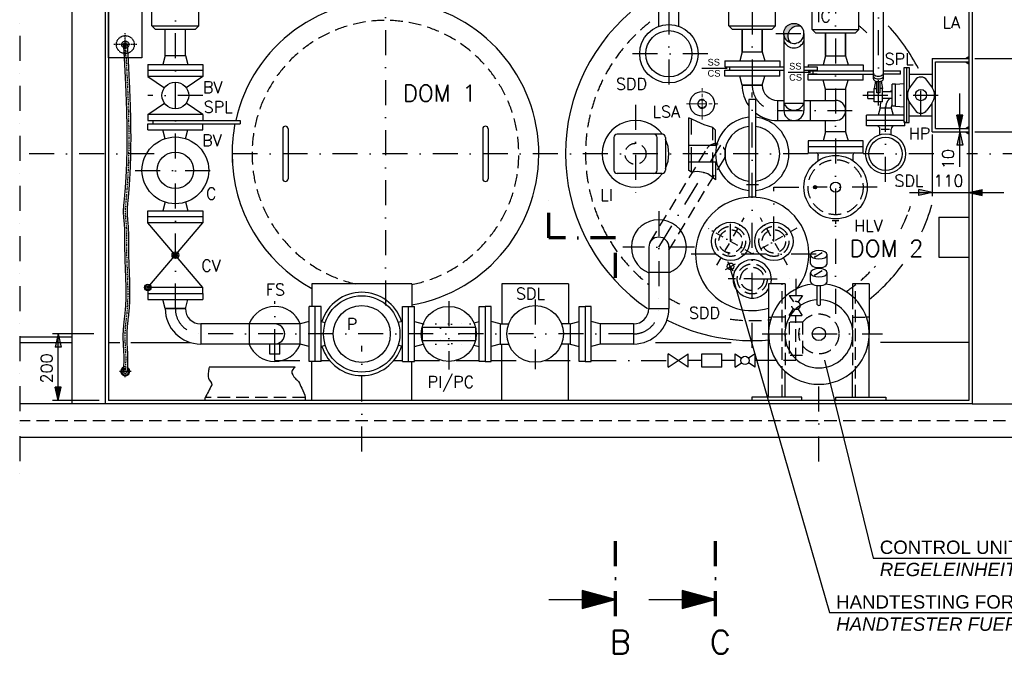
# Model space of a CAD drawing. Header units: inches. Extents: x -1548 to 30345, y -12744 to 2311.
# Tile 2 of 33: x 1103 to 4056, y -10451 to -8548. Entities that reach past the tile are written whole.
import ezdxf
from ezdxf.enums import TextEntityAlignment as Align

# ---------------------------------------------------------------- set-up
doc = ezdxf.new("R2010")
doc.units = ezdxf.units.IN
doc.header["$MEASUREMENT"] = 0
for name, pattern in [('DASHDOT', [1, 0.5, -0.25, 0, -0.25]), ('DASHED', [0.75, 0.5, -0.25]), ('DOT', [0.25, 0, -0.25]), ('HIDDEN', [0.375, 0.25, -0.125]), ('MITTE2', [28.575, 19.05, -3.175, 3.175, -3.175])]:
    doc.linetypes.add(name, pattern=pattern)
doc.layers.get('0').update_dxf_attribs({"linetype": 'CONTINUOUS'})
for name, color, linetype in [('1', 7, 'CONTINUOUS'), ('15', 7, 'CONTINUOUS'), ('17', 7, 'CONTINUOUS'), ('2', 7, 'CONTINUOUS'), ('41', 7, 'CONTINUOUS'), ('42', 7, 'CONTINUOUS'), ('6', 7, 'CONTINUOUS')]:
    doc.layers.add(name, color=color, linetype=linetype)
doc.styles.add('ROMANS', font='ROMANS', dxfattribs={"height": 0.2})

# ---------------------------------------------------------------- blocks, each defined once
blk = doc.blocks.new('PFEIL')
at = {"layer": '17', "color": 7, "linetype": 'Continuous'}
for p, q in [((-40, 0), (-20, 0)), ((-20, 5.359), (-20, -5.359)), ((0, 0), (-20, 5.359)), ((-20, 5.0491), (-18.8434, 5.0491)), ((-20, 4.5991), (-17.164, 4.5991)), ((-20, 4.1491), (-15.4846, 4.1491)), ((-20, 3.6991), (-13.8052, 3.6991)), ((-20, 3.2491), (-12.1258, 3.2491)), ((-20, 2.7991), (-10.4464, 2.7991)), ((-20, 2.3491), (-8.7669, 2.3491)), ((-20, 1.8991), (-7.0875, 1.8991)), ((-20, 1.4491), (-5.4081, 1.4491)), ((-20, 0.9991), (-3.7287, 0.9991)), ((-20, 0.5491), (-2.0493, 0.5491)), ((-20, 0.0991), (-0.3698, 0.0991)), ((-20, -5.359), (0, 0)), ((-20, -0.3509), (-1.3096, -0.3509)), ((-20, -0.8009), (-2.989, -0.8009)), ((-20, -1.2509), (-4.6684, -1.2509)), ((-20, -1.7009), (-6.3478, -1.7009)), ((-20, -2.1509), (-8.0272, -2.1509)), ((-20, -2.6009), (-9.7067, -2.6009)), ((-20, -3.0509), (-11.3861, -3.0509)), ((-20, -3.5009), (-13.0655, -3.5009)), ((-20, -3.9509), (-14.7449, -3.9509)), ((-20, -4.4009), (-16.4243, -4.4009)), ((-20, -4.8509), (-18.1038, -4.8509)), ((-20, -5.3009), (-19.7832, -5.3009))]:
    blk.add_line(p, q, dxfattribs=at)
blk = doc.blocks.new('FPFEIL')
at = {"layer": '41', "color": 7, "linetype": 'Continuous'}
for p, q in [((-20, 5.3592), (-20, -5.3592)), ((0, 0), (-20, 5.3592)), ((-20, 5.0492), (-18.8436, 5.0492)), ((-20, 4.5992), (-17.164, 4.5992)), ((-20, 4.1492), (-15.4848, 4.1492)), ((-20, 3.6992), (-13.8052, 3.6992)), ((-20, 3.2492), (-12.126, 3.2492)), ((-20, 2.7992), (-10.4464, 2.7992)), ((-20, 2.3492), (-8.7668, 2.3492)), ((-20, 1.8992), (-7.0876, 1.8992)), ((-20, 1.4492), (-5.408, 1.4492)), ((-20, 0.9992), (-3.7288, 0.9992)), ((-20, 0.5492), (-2.0492, 0.5492)), ((-20, 0.0992), (-0.37, 0.0992)), ((-20, -5.3592), (0, 0)), ((-20, -0.3508), (-1.3096, -0.3508)), ((-20, -0.8008), (-2.9892, -0.8008)), ((-20, -1.2508), (-4.6684, -1.2508)), ((-20, -1.7008), (-6.348, -1.7008)), ((-20, -2.1508), (-8.0272, -2.1508)), ((-20, -2.6008), (-9.7068, -2.6008)), ((-20, -3.0508), (-11.386, -3.0508)), ((-20, -3.5008), (-13.0656, -3.5008)), ((-20, -3.9508), (-14.7448, -3.9508)), ((-20, -4.4008), (-16.4244, -4.4008)), ((-20, -4.8508), (-18.104, -4.8508)), ((-20, -5.3008), (-19.7832, -5.3008))]:
    blk.add_line(p, q, dxfattribs=at)

msp = doc.modelspace()

# ---------------------------------------------------------------- hatches: boundary and pattern name
at = {"linetype": 'Continuous'}
h = msp.add_hatch(color=256, dxfattribs=at)
h.paths.add_polyline_path([(3394.8, -8589.6), (3408.1, -8589.6, -0.436907), (3447.5, -8569.5, 0.688769)])
h.paths.add_polyline_path([(3408.1, -8589.6), (3394.8, -8589.6, 0.314308), (3414.6, -8617.9, -0.256624)])
h = msp.add_hatch(color=256, dxfattribs=at)
h.paths.add_polyline_path([(3924.5, -8864.6), (3922.3, -8864.6), (3922.3, -8834.6), (3931.3, -8834.6)])
h.paths.add_polyline_path([(3922.3, -8864.6), (3920.1, -8864.6), (3913.4, -8834.6), (3922.3, -8834.6)])
for points in [[(3922.3, -8874.6), (3913.4, -8834.6), (3931.3, -8834.6)], [(3922.3, -8884.6), (3913.4, -8924.6), (3931.3, -8924.6)], [(3840, -9066.3), (3800, -9057.4), (3800, -9075.3)], [(3950, -9066.3), (3990, -9057.4), (3990, -9075.3)], [(1219, -9490.6), (1210.1, -9530.6), (1228, -9530.6)], [(1219, -9690.6), (1210.1, -9650.6), (1228, -9650.6)]]:
    msp.add_hatch(color=256, dxfattribs=at).paths.add_polyline_path(points)
h = msp.add_hatch(color=256, dxfattribs=at)
h.paths.add_polyline_path([(3960, -9068.6), (3960, -9066.3), (3990, -9066.3), (3990, -9075.3)])
h.paths.add_polyline_path([(3960, -9066.3), (3960, -9064.1), (3990, -9057.4), (3990, -9066.3)])
h = msp.add_hatch(color=256, dxfattribs=at)
h.paths.add_polyline_path([(1221.3, -9680.6), (1219, -9680.6), (1219, -9650.6), (1228, -9650.6)])
h.paths.add_polyline_path([(1219, -9680.6), (1216.8, -9680.6), (1210.1, -9650.6), (1219, -9650.6)])

# ---------------------------------------------------------------- linework, layer by layer
at = {"linetype": 'Continuous', "lineweight": 25}
for p, q in [((3225, -8694.6), (3148.6, -8694.6)), ((3475, -8706.6), (3407.9, -8706.6))]:
    msp.add_line(p, q, dxfattribs=at)
at = {"linetype": 'MITTE2', "lineweight": 5, "ltscale": 3}
for p, q in [((3150, -8847.4), (3150, -8753.8)), ((3103.2, -8800.6), (3196.8, -8800.6))]:
    msp.add_line(p, q, dxfattribs=at)
at = {"linetype": 'Continuous'}
for p, q in [((3931.3, -8834.6), (3913.4, -8834.6)), ((3922.3, -8874.6), (3913.4, -8834.6)), ((3922.3, -8874.6), (3931.3, -8834.6)), ((3922.3, -8884.6), (3913.4, -8924.6)), ((3922.3, -8884.6), (3931.3, -8924.6)), ((3931.3, -8924.6), (3913.4, -8924.6)), ((3800, -9075.3), (3800, -9057.4)), ((3840, -9066.3), (3800, -9057.4)), ((3950, -9066.3), (3990, -9057.4)), ((3990, -9075.3), (3990, -9057.4)), ((3840, -9066.3), (3800, -9075.3)), ((3950, -9066.3), (3990, -9075.3)), ((1219, -9490.6), (1210.1, -9530.6)), ((1219, -9490.6), (1228, -9530.6)), ((1228, -9530.6), (1210.1, -9530.6)), ((1228, -9650.6), (1210.1, -9650.6)), ((1219, -9690.6), (1210.1, -9650.6)), ((1219, -9690.6), (1228, -9650.6))]:
    msp.add_line(p, q, dxfattribs=at)
msp.add_lwpolyline([(1370, -8423.2), (1470, -8423.2), (1470, -8663.2), (1370, -8663.2)], close=True, dxfattribs=at)
msp.add_circle((3150, -8800.6), 36.9)
at = {"linetype": 'HIDDEN'}
msp.add_circle((3150, -8800.6), 12.2, dxfattribs=at)
msp.add_arc((3150, -8800.6), 13.2, 75, 345, dxfattribs=at)
at = {"linetype": 'Continuous'}
for radius, start, end in [(13.4, 114.493, 64.117), (10.7, 122.4727, 57.4104)]:
    msp.add_arc((1420, -9602.8), radius, start, end, dxfattribs=at)
at = {"layer": '1', "linetype": 'Continuous', "ltscale": 150}
for start, end in [(21.5791, 158.5644), (201.4356, 338.4209)]:
    msp.add_arc((1868, -9490.6), 82.5, start, end, dxfattribs=at)
at = {"layer": '15', "linetype": 'Continuous', "ltscale": 150}
for p, q in [((3967.5, -8664.6), (4235.7, -8664.6)), ((3922.3, -8989.2), (3922.3, -8769.6)), ((3967.5, -8884.6), (4235.7, -8884.6)), ((3771.7, -9066.3), (4055, -9066.3)), ((1325.3, -9490.6), (1201.5, -9490.6)), ((1219, -9690.6), (1219, -9490.6)), ((1341.2, -9690.6), (1201.5, -9690.6))]:
    msp.add_line(p, q, dxfattribs=at)
at = {"layer": '17', "linetype": 'DASHDOT', "lineweight": 70, "ltscale": 150}
for p, q in [((2690, -9202.8), (2690, -9061.3)), ((2890, -9202.8), (2690, -9202.8)), ((2890, -9322.7), (2890, -9202.8)), ((2890, -10336.7), (2890, -10110.1)), ((3190, -10336.7), (3190, -10110.1))]:
    msp.add_line(p, q, dxfattribs=at)
at = {"layer": '2', "color": 7, "linetype": 'DASHDOT', "ltscale": 5}
for p, q in [((1420, -8657.5), (1420, -8588.8)), ((1454.4, -8623.2), (1385.7, -8623.2)), ((1420, -9619.9), (1420, -9585.7)), ((1437.1, -9602.8), (1402.9, -9602.8))]:
    msp.add_line(p, q, dxfattribs=at)
at = {"layer": '2', "color": 7, "linetype": 'HIDDEN', "ltscale": 5}
for radius in [26.9, 10.7, 5.73]:
    msp.add_circle((1420, -8623.2), radius, dxfattribs=at)
msp.add_arc((1420, -9602.8), 5.73, 180, 0, dxfattribs=at)
for points in [[(1414.3, -8623.2), (1416.1, -9091.1), (1413.8, -9126.2), (1416.4, -9159.6), (1418, -9240.8), (1419.7, -9416.6), (1412.8, -9496.1), (1415.2, -9577.6), (1414.2, -9598), (1414.3, -9602.7)], [(1425.8, -8623.2), (1427.5, -9091.1), (1425.2, -9126.2), (1427.8, -9159.6), (1429.5, -9240.8), (1431.1, -9416.6), (1424.2, -9496.1), (1426.7, -9577.6), (1425.7, -9598), (1425.7, -9602.7)]]:
    msp.add_spline(points, degree=3, dxfattribs=at)
at = {"layer": '2', "color": 7, "linetype": 'DASHDOT', "ltscale": 5}
msp.add_spline([(1420, -8623.2), (1421.8, -9091.1), (1419.5, -9126.2), (1422.1, -9159.6), (1423.7, -9240.8), (1425.4, -9416.6), (1418.5, -9496.1), (1420.9, -9577.6), (1419.9, -9598), (1420, -9602.7)], degree=3, dxfattribs=at)
at = {"layer": '41', "linetype": 'DASHDOT', "ltscale": 150}
for p, q in [((3550, -7704.1), (3550, -9444)), ((1103.2, -7996.2), (1103.2, -9927.6)), ((1570, -9414.6), (1570, -8048.7)), ((3050, -8067.5), (3050, -8772.4)), ((3300, -8067.5), (3300, -8744.6)), ((2200, -8429.3), (2200, -9471.3)), ((3678.2, -8805.2), (3678.2, -8474.4)), ((3370.4, -8589.6), (3483.6, -8589.6)), ((3166.5, -8650.6), (2930.6, -8650.6)), ((3806, -8837.1), (3806, -8714.6)), ((3300, -9532.4), (3300, -8766.7)), ((1652.5, -8775.6), (1487.5, -8775.6)), ((3394.8, -8798.4), (3455.2, -8798.4)), ((3632.1, -8774.6), (3865.1, -8774.6)), ((2950, -8803.4), (2950, -9102.3)), ((3376, -8820.6), (3599.7, -8820.6)), ((3700, -9034.3), (3700, -8808.6)), ((3020, -9230.6), (3205.6, -8924.9)), ((1506.7, -8950.6), (1103.2, -8950.6)), ((3467.5, -8950.6), (1730.8, -8950.6)), ((3844.6, -8950.6), (3632.5, -8950.6)), ((4726.5, -8950.6), (3943.3, -8950.6)), ((1449.4, -9000.1), (1693.9, -9000.1)), ((3282.8, -9042.1), (3318.5, -9042.1)), ((3365, -9213.1), (3365, -9050.6)), ((3365, -9050.6), (3488.6, -9050.6)), ((3674.9, -9050.6), (3488.6, -9050.6)), ((3020, -9122.1), (3020, -9414.6)), ((3550, -9150.6), (3550, -9160.6)), ((3235, -9213.1), (3235, -9160.6)), ((3126.9, -9230.6), (2912.2, -9230.6)), ((3116.5, -9250.6), (3526.6, -9250.6)), ((3219.4, -9297.1), (3249.4, -9279.9)), ((3243.2, -9302.3), (3227.1, -9274.4)), ((3300, -9325.6), (3431, -9325.6)), ((3431, -9325.6), (3431, -9356.3)), ((2649, -9387.3), (2649, -9596.5)), ((1868, -9550.8), (1868, -9392.6)), ((2390, -9391.9), (2390, -9597.4)), ((2944, -9490.6), (1646, -9490.6)), ((3329.4, -9490.6), (3691, -9490.6)), ((2129, -9843.3), (2129, -9525.8)), ((1868, -9570.1), (1868, -9550.8)), ((1868, -9570.1), (1971, -9570.1)), ((2007, -9570.1), (2032.6, -9570.1)), ((2225.4, -9570.1), (2251, -9570.1)), ((2287, -9570.1), (2368, -9570.1)), ((2412, -9570.1), (2481, -9570.1)), ((2517, -9570.1), (2619, -9570.1)), ((2679, -9570.1), (2781, -9570.1)), ((2817, -9570.1), (3048.4, -9570.1)), ((3148.4, -9570.1), (3108.4, -9570.1)), ((3248.4, -9570.1), (3208.4, -9570.1)), ((1437.1, -9602.8), (1402.1, -9602.8)), ((3500, -9872.8), (3500, -9647.1))]:
    msp.add_line(p, q, dxfattribs=at)
at = {"layer": '41', "linetype": 'Continuous', "ltscale": 150}
for p, q in [((1260, -8200.6), (1260, -9700.6)), ((1360, -8200.6), (1360, -9700.6)), ((3960, -8200.6), (3960, -9700.6)), ((1370, -8210.6), (1370, -9690.6)), ((3950, -8210.6), (3950, -9690.6)), ((1500, -8566.6), (1500, -8490.6)), ((1640, -8566.6), (1640, -8490.6)), ((3230, -8566.6), (3230, -8490.6)), ((3370, -8566.6), (3370, -8490.6)), ((3480, -8577.6), (3480, -8501.6)), ((3620, -8577.6), (3620, -8501.6)), ((3663.2, -8725.5), (3663.2, -8492.6)), ((3693.2, -8725.5), (3693.2, -8492.6)), ((3020, -8568.4), (3020, -8523.6)), ((3080, -8568.4), (3080, -8523.6)), ((1510, -8576.6), (1500, -8566.6)), ((1500, -8566.6), (1640, -8566.6)), ((1510, -8576.6), (1630, -8576.6)), ((1539.8, -8655.6), (1539.8, -8576.6)), ((1600.2, -8655.6), (1600.2, -8576.6)), ((1640, -8566.6), (1630, -8576.6)), ((3230, -8566.6), (3370, -8566.6)), ((3240, -8576.6), (3230, -8566.6)), ((3240, -8576.6), (3360, -8576.6)), ((3269.8, -8644.6), (3269.8, -8576.6)), ((3269.8, -8578.6), (3269.8, -8644.6)), ((3269.8, -8578.6), (3269.8, -8644.6)), ((3330.2, -8644.6), (3330.2, -8576.6)), ((3330.2, -8578.6), (3330.2, -8644.6)), ((3330.2, -8578.6), (3330.2, -8644.6)), ((3370, -8566.6), (3360, -8576.6)), ((3394.8, -8589.6), (3394.8, -8820.6)), ((3455.2, -8589.6), (3455.2, -8820.6)), ((3480, -8577.6), (3620, -8577.6)), ((3490, -8587.6), (3480, -8577.6)), ((3490, -8587.6), (3610, -8587.6)), ((3519.8, -8587.6), (3519.8, -8656.6)), ((3519.8, -8587.6), (3519.8, -8656.6)), ((3519.8, -8655.6), (3519.8, -8587.6)), ((3580.2, -8587.6), (3580.2, -8656.6)), ((3580.2, -8587.6), (3580.2, -8656.6)), ((3580.2, -8655.6), (3580.2, -8587.6)), ((3620, -8577.6), (3610, -8587.6)), ((3269.8, -8644.6), (3262.6, -8671.6)), ((3269.8, -8644.6), (3330.2, -8644.6)), ((3330.2, -8644.6), (3337.4, -8671.6)), ((1539.8, -8655.6), (1532.6, -8682.6)), ((1539.8, -8655.6), (1600.2, -8655.6)), ((1600.2, -8655.6), (1607.4, -8682.6)), ((3217.5, -8671.6), (3382.5, -8671.6)), ((3217.5, -8671.6), (3217.5, -8689.6)), ((3382.5, -8671.6), (3382.5, -8689.6)), ((3519.8, -8656.6), (3512.6, -8683.6)), ((3519.8, -8656.6), (3580.2, -8656.6)), ((3580.2, -8656.6), (3587.4, -8683.6)), ((3840, -8664.6), (3950, -8664.6)), ((3840, -8664.6), (3840, -8751.7)), ((3850, -8674.6), (3950, -8674.6)), ((3850, -8874.6), (3850, -8674.6)), ((3940, -8664.6), (3950, -8658.8)), ((3940, -8674.6), (3950, -8680.4)), ((3945, -8664.6), (3950, -8661.7)), ((3945, -8674.6), (3950, -8677.5)), ((1487.5, -8682.6), (1487.5, -8718.6)), ((1487.5, -8682.6), (1652.5, -8682.6)), ((1652.5, -8700.6), (1487.5, -8700.6)), ((1652.5, -8682.6), (1652.5, -8718.6)), ((3217.5, -8689.6), (3394.8, -8689.6)), ((3217.5, -8717.6), (3217.5, -8699.6)), ((3217.5, -8699.6), (3394.8, -8699.6)), ((3232.5, -8699.6), (3232.5, -8689.6)), ((3382.5, -8717.6), (3382.5, -8699.6)), ((3455.2, -8689.6), (3494.5, -8689.6)), ((3455.2, -8699.6), (3494.5, -8699.6)), ((3467.5, -8683.6), (3632.5, -8683.6)), ((3467.5, -8683.6), (3467.5, -8689.6)), ((3467.5, -8699.6), (3467.5, -8701.6)), ((3494.8, -8701.6), (3467.5, -8701.6)), ((3467.5, -8701.6), (3663.2, -8701.6)), ((3482.5, -8711.6), (3482.5, -8701.6)), ((3494.5, -8689.6), (3494.5, -8699.6)), ((3632.5, -8683.6), (3632.5, -8701.6)), ((3693.2, -8701.6), (3744.8, -8701.6)), ((3744.8, -8711.6), (3744.8, -8701.6)), ((3756, -8857.1), (3756, -8692.1)), ((3756, -8692.1), (3771, -8692.1)), ((3763.5, -8857.1), (3763.5, -8692.1)), ((3771, -8692.1), (3771, -8753.4)), ((1652.5, -8718.6), (1487.5, -8718.6)), ((1487.5, -8718.6), (1537.1, -8752.9)), ((1652.5, -8718.6), (1602.9, -8752.9)), ((3382.5, -8717.6), (3217.5, -8717.6)), ((3269.8, -8744.6), (3262.6, -8717.6)), ((3330.2, -8744.6), (3337.4, -8717.6)), ((3467.5, -8729.6), (3467.5, -8711.6)), ((3467.5, -8711.6), (3663.2, -8711.6)), ((3494.8, -8711.6), (3467.5, -8711.6)), ((3632.5, -8729.6), (3467.5, -8729.6)), ((3519.8, -8756.6), (3512.6, -8729.6)), ((3580.2, -8756.6), (3587.4, -8729.6)), ((3632.5, -8729.6), (3632.5, -8711.6)), ((3669.6, -8732.5), (3665.8, -8754.6)), ((3673.2, -8767.6), (3673.2, -8733.6)), ((3683.2, -8767.6), (3683.2, -8733.6)), ((3686.9, -8732.5), (3690.8, -8754.6)), ((3744.8, -8711.6), (3693.2, -8711.6)), ((3729.5, -8741.7), (3756, -8739.3)), ((3771, -8712.1), (3840, -8712.1)), ((3788.3, -8729.4), (3773.6, -8749.5)), ((3838.4, -8749.5), (3823.7, -8729.4)), ((3269.8, -8744.6), (3330.2, -8744.6)), ((3330.2, -8744.6), (3269.8, -8744.6)), ((3519.8, -8756.6), (3580.2, -8756.6)), ((3519.8, -8756.6), (3580.2, -8756.6)), ((3519.8, -8790.5), (3519.8, -8756.6)), ((3580.2, -8756.6), (3580.2, -8884.6)), ((3647, -8784.6), (3647, -8764.6)), ((3647, -8764.6), (3665.8, -8764.6)), ((3665.8, -8794.6), (3665.8, -8754.6)), ((3665.8, -8754.6), (3673.2, -8754.6)), ((3683.2, -8767.6), (3673.2, -8767.6)), ((3690.8, -8754.6), (3683.2, -8754.6)), ((3690.8, -8794.6), (3690.8, -8754.6)), ((3719.5, -8764.6), (3690.8, -8764.6)), ((3719.5, -8807.6), (3719.5, -8741.7)), ((3729.5, -8741.7), (3719.5, -8741.7)), ((3729.5, -8807.6), (3729.5, -8741.7)), ((1487.5, -8832.6), (1537.1, -8798.4)), ((1652.5, -8832.6), (1602.9, -8798.4)), ((3290, -8788.1), (3290, -9080.6)), ((3310, -8788.1), (3290, -8788.1)), ((3310, -8788.1), (3310, -9080.6)), ((3376, -8790.5), (3376, -8850.8)), ((3376, -8790.5), (3394.8, -8790.5)), ((3455.2, -8790.5), (3550, -8790.5)), ((3474, -8790.5), (3474, -8850.8)), ((3647, -8784.6), (3665.8, -8784.6)), ((3690.8, -8794.6), (3665.8, -8794.6)), ((3719.5, -8784.6), (3690.8, -8784.6)), ((3771, -8857.1), (3771, -8795.9)), ((3840, -8884.6), (3840, -8797.5)), ((3683.2, -8812.6), (3677.3, -8834.6)), ((3683.2, -8812.6), (3716.8, -8812.6)), ((3716.8, -8812.6), (3722.7, -8834.6)), ((3729.5, -8807.6), (3719.5, -8807.6)), ((3729.5, -8807.6), (3756, -8809.9)), ((3773.6, -8799.8), (3788.3, -8819.8)), ((3838.4, -8799.8), (3823.7, -8819.8)), ((1487.5, -8832.6), (1487.5, -8850.6)), ((1652.5, -8832.6), (1487.5, -8832.6)), ((1487.5, -8850.6), (1764.8, -8850.6)), ((1502.5, -8850.6), (1502.5, -8860.6)), ((1652.5, -8832.6), (1652.5, -8850.6)), ((1764.8, -8850.6), (1764.8, -8860.6)), ((3110, -9000.7), (3110, -8842.9)), ((3376, -8850.8), (3550, -8850.8)), ((3519.8, -8884.6), (3519.8, -8850.8)), ((3642.5, -8866.6), (3642.5, -8834.6)), ((3756, -8834.6), (3642.5, -8834.6)), ((3756, -8850.6), (3642.5, -8850.6)), ((3756, -8857.1), (3771, -8857.1)), ((3757.5, -8866.6), (3757.5, -8853.1)), ((3771, -8837.1), (3840, -8837.1)), ((1487.5, -8878.6), (1487.5, -8860.6)), ((1487.5, -8860.6), (1764.8, -8860.6)), ((1487.5, -8878.6), (1652.5, -8878.6)), ((1539.8, -8905.6), (1532.6, -8878.6)), ((1600.2, -8905.6), (1607.4, -8878.6)), ((1652.5, -8878.6), (1652.5, -8860.6)), ((1892, -8875.6), (1892, -9025.6)), ((1908, -8875.6), (1908, -9025.6)), ((2492, -8875.6), (2492, -9025.6)), ((2508, -8875.6), (2508, -9025.6)), ((3190, -8925.6), (3190, -8879.6)), ((3519.8, -8884.6), (3512.6, -8911.6)), ((3580.2, -8884.6), (3519.8, -8884.6)), ((3580.2, -8884.6), (3587.4, -8911.6)), ((3757.5, -8866.6), (3642.5, -8866.6)), ((3683, -8893.1), (3683, -8876.6)), ((3686.4, -8876.6), (3712.1, -8876.6)), ((3717, -8893.1), (3717, -8876.6)), ((3840, -8884.6), (3950, -8884.6)), ((3850, -8874.6), (3950, -8874.6)), ((3940, -8874.6), (3950, -8868.8)), ((3940, -8884.6), (3950, -8890.4)), ((3945, -8874.6), (3950, -8871.7)), ((3945, -8884.6), (3950, -8887.5)), ((2885, -8901.6), (2885, -8999.6)), ((3030, -8891.6), (2895, -8891.6)), ((3015, -8999.6), (3015, -8901.6)), ((3040, -8901.6), (3040, -8999.6)), ((3467.5, -8911.6), (3467.5, -8947.6)), ((3632.5, -8911.6), (3467.5, -8911.6)), ((3632.5, -8947.6), (3632.5, -8911.6)), ((3840, -8892.5), (3840, -9077.9)), ((3192.9, -8925.6), (3110, -8925.6)), ((3632.5, -8929.6), (3467.5, -8929.6)), ((3192.9, -8975.6), (3110, -8975.6)), ((3190, -8975.6), (3190, -9028.9)), ((3467.5, -8947.6), (3632.5, -8947.6)), ((3497.5, -8952.6), (3497.5, -8955.6)), ((3497.5, -8971.4), (3497.5, -8952.6)), ((3602.5, -8971.4), (3602.5, -8952.6)), ((3030, -9009.6), (2895, -9009.6)), ((3310, -9080.6), (3290, -9080.6)), ((1487.5, -9157.6), (1487.5, -9121.6)), ((1487.5, -9121.6), (1652.5, -9121.6)), ((1539.8, -9094.6), (1532.6, -9121.6)), ((1600.2, -9094.6), (1607.4, -9121.6)), ((1652.5, -9121.6), (1652.5, -9157.6)), ((1652.5, -9139.6), (1487.5, -9139.6)), ((3540, -9150.6), (3560, -9150.6)), ((3860, -9140.6), (3950, -9140.6)), ((3860, -9140.6), (3860, -9260.6)), ((1652.5, -9157.6), (1487.5, -9157.6)), ((1652.5, -9351.6), (1487.5, -9157.6)), ((1487.5, -9351.6), (1652.5, -9157.6)), ((2989.8, -9230.6), (2989.8, -9414.6)), ((3050.2, -9230.6), (3050.2, -9414.6)), ((3475, -9279.1), (3475, -9253.1)), ((3487, -9260.1), (3510.2, -9246.7)), ((3525, -9279.1), (3525, -9253.1)), ((3860, -9260.6), (3950, -9260.6)), ((3487, -9314.2), (3510.2, -9300.8)), ((3495, -9291.4), (3495, -9295)), ((3505, -9291.4), (3505, -9295)), ((3050.2, -9306.6), (2989.8, -9306.6)), ((3475, -9333.2), (3475, -9307.2)), ((3525, -9333.2), (3525, -9307.2)), ((1652.5, -9351.6), (1487.5, -9351.6)), ((1487.5, -9351.6), (1487.5, -9369.6)), ((1652.5, -9369.6), (1652.5, -9351.6)), ((2279, -9340.6), (1979, -9340.6)), ((1979, -9340.6), (1979, -9408.1)), ((2279, -9340.6), (2279, -9408.1)), ((2749, -9340.6), (2549, -9340.6)), ((2549, -9340.6), (2549, -9460.5)), ((2749, -9340.6), (2749, -9460.5)), ((3349, -9340.6), (3349, -9490.6)), ((3399, -9340.6), (3349, -9340.6)), ((3399, -9340.6), (3399, -9378.4)), ((3495, -9402.3), (3495, -9345.4)), ((3505, -9402.3), (3505, -9345.4)), ((3651, -9340.6), (3601, -9340.6)), ((3601, -9340.6), (3601, -9378.4)), ((3651, -9340.6), (3651, -9490.6)), ((1487.5, -9369.6), (1652.5, -9369.6)), ((1487.5, -9369.6), (1487.5, -9387.6)), ((1487.5, -9387.6), (1652.5, -9387.6)), ((1539.8, -9414.6), (1532.6, -9387.6)), ((1600.2, -9415.6), (1607.7, -9387.6)), ((1652.5, -9369.6), (1652.5, -9387.6)), ((1539.8, -9414.6), (1600.2, -9414.6)), ((1600.2, -9414.6), (1539.8, -9414.6)), ((1971, -9573.1), (1971, -9408.1)), ((2007, -9408.1), (1971, -9408.1)), ((1989, -9573.1), (1989, -9408.1)), ((2007, -9573.1), (2007, -9408.1)), ((2251, -9408.1), (2287, -9408.1)), ((2251, -9573.1), (2251, -9408.1)), ((2269, -9573.1), (2269, -9408.1)), ((2287, -9573.1), (2287, -9408.1)), ((2481, -9573.1), (2481, -9408.1)), ((2481, -9408.1), (2499, -9408.1)), ((2499, -9408.1), (2499, -9573.1)), ((2517, -9408.1), (2499, -9408.1)), ((2517, -9573.1), (2517, -9408.1)), ((2781, -9573.1), (2781, -9408.1)), ((2781, -9408.1), (2799, -9408.1)), ((2799, -9408.1), (2799, -9573.1)), ((2817, -9408.1), (2799, -9408.1)), ((2817, -9573.1), (2817, -9408.1)), ((2989.8, -9414.6), (3050.2, -9414.6)), ((3349, -9440.6), (3357.5, -9440.6)), ((3651, -9440.6), (3642.5, -9440.6)), ((1646, -9460.5), (1646, -9520.8)), ((1944, -9460.5), (1646, -9460.5)), ((1792, -9520.8), (1792, -9460.5)), ((1971, -9453.2), (1944, -9460.5)), ((1944, -9520.8), (1944, -9460.5)), ((2007, -9453.2), (2019.7, -9456.6)), ((2251, -9453.2), (2238.3, -9456.6)), ((2287, -9453.2), (2313.3, -9460.3)), ((2310, -9470.6), (2470, -9470.6)), ((2310, -9470.6), (2310, -9510.6)), ((2465.5, -9457.4), (2481, -9453.2)), ((2470, -9470.6), (2470, -9510.6)), ((2544, -9460.5), (2517, -9453.2)), ((2544, -9460.5), (2544, -9520.8)), ((2544, -9460.5), (2569.5, -9460.5)), ((2754, -9460.5), (2728.5, -9460.5)), ((2754, -9460.5), (2781, -9453.2)), ((2754, -9460.5), (2754, -9520.8)), ((2844, -9460.5), (2817, -9453.2)), ((2844, -9460.5), (2844, -9520.8)), ((2944, -9460.5), (2844, -9460.5)), ((2944, -9460.5), (2944, -9520.8)), ((1260, -9500.6), (1103.2, -9500.6)), ((3349, -9680.6), (3349, -9490.6)), ((3651, -9680.6), (3651, -9490.6)), ((1103.2, -9516.3), (1260, -9516.3)), ((1370, -9516.3), (1403.2, -9516.3)), ((1436.8, -9516.3), (1615.5, -9516.3)), ((1944, -9520.8), (1646, -9520.8)), ((1853, -9550.8), (1853, -9520.8)), ((1883, -9550.8), (1883, -9520.8)), ((1971, -9528), (1944, -9520.8)), ((2007, -9528), (2019.7, -9524.6)), ((2251, -9528), (2238.3, -9524.6)), ((2287, -9528), (2313.3, -9521)), ((2310, -9510.6), (2470, -9510.6)), ((2465.5, -9523.9), (2481, -9528)), ((2544, -9520.8), (2517, -9528)), ((2544, -9520.8), (2569.5, -9520.8)), ((2549, -9690.6), (2549, -9520.8)), ((2754, -9520.8), (2728.5, -9520.8)), ((2749, -9690.6), (2749, -9520.8)), ((2754, -9520.8), (2781, -9528)), ((2844, -9520.8), (2817, -9528)), ((2944, -9520.8), (2844, -9520.8)), ((3009.6, -9516.3), (3237.1, -9516.3)), ((3950, -9516.3), (3685.1, -9516.3)), ((1883, -9550.8), (1853, -9550.8)), ((3048.4, -9590.1), (3048.4, -9550.1)), ((3048.4, -9590.1), (3108.4, -9550.1)), ((3108.4, -9590.1), (3048.4, -9550.1)), ((3108.4, -9590.1), (3108.4, -9550.1)), ((3148.4, -9590.1), (3148.4, -9550.1)), ((3148.4, -9550.1), (3208.4, -9550.1)), ((3208.4, -9590.1), (3208.4, -9550.1)), ((3248.4, -9590.1), (3248.4, -9550.1)), ((3248.4, -9550.1), (3268, -9563.2)), ((3308.4, -9550.1), (3288.8, -9563.2)), ((3308.4, -9590.1), (3308.4, -9550.1)), ((1929.1, -9590.6), (1671.2, -9590.6)), ((2007, -9573.1), (1971, -9573.1)), ((1979, -9690.6), (1979, -9573.1)), ((2251, -9573.1), (2287, -9573.1)), ((2279, -9690.6), (2279, -9573.1)), ((2499, -9573.1), (2481, -9573.1)), ((2499, -9573.1), (2517, -9573.1)), ((2799, -9573.1), (2781, -9573.1)), ((2799, -9573.1), (2817, -9573.1)), ((3208.4, -9590.1), (3148.4, -9590.1)), ((3248.4, -9590.1), (3268, -9577.1)), ((3308.4, -9590.1), (3288.8, -9577.1)), ((3349, -9570.1), (3308.4, -9570.1)), ((3399, -9680.6), (3399, -9602.9)), ((3601, -9680.6), (3601, -9602.9)), ((3449, -9680.6), (3299, -9680.6)), ((3299, -9680.6), (3299, -9690.6)), ((3449, -9690.6), (3449, -9680.6)), ((3551, -9690.6), (3551, -9680.6)), ((3551, -9680.6), (3701, -9680.6)), ((3701, -9680.6), (3701, -9690.6)), ((1360, -9700.6), (1103.2, -9700.6)), ((3960, -9700.6), (1360, -9700.6)), ((3950, -9690.6), (1370, -9690.6)), ((3960, -9700.6), (4316.4, -9700.6)), ((4316.4, -9800.6), (1103.2, -9800.6))]:
    msp.add_line(p, q, dxfattribs=at)
at = {"layer": '41', "linetype": 'DASHED', "ltscale": 150}
for p, q in [((3118, -9005.5), (3118, -8846.6)), ((3182, -9022), (3182, -8871.7))]:
    msp.add_line(p, q, dxfattribs=at)
at = {"layer": '41', "linetype": 'HIDDEN', "ltscale": 150}
for p, q in [((2994.2, -9215), (3164.2, -8935)), ((3050.2, -9239.1), (3215.8, -8966.3)), ((3390, -9680.6), (3390, -9340.6)), ((3431, -9356.3), (3431, -9375.2)), ((3610, -9680.6), (3610, -9340.6)), ((3399, -9378.4), (3399, -9602.9)), ((3411, -9375.2), (3451, -9375.2)), ((3411, -9375.2), (3424.1, -9394.8)), ((3451, -9375.2), (3437.9, -9394.8)), ((3601, -9378.4), (3601, -9602.9)), ((3411, -9435.2), (3424.1, -9415.6)), ((3451, -9435.2), (3437.9, -9415.6)), ((3399, -9440.6), (3357.5, -9440.6)), ((3411, -9435.2), (3451, -9435.2)), ((3431, -9570.1), (3431, -9435.2)), ((3601, -9440.6), (3642.5, -9440.6)), ((3451, -9455.1), (3411, -9455.1)), ((3411, -9455.1), (3411, -9555.1)), ((3451, -9455.1), (3451, -9555.1)), ((3451, -9555.1), (3411, -9555.1)), ((3431, -9570.1), (3349, -9570.1)), ((1959.1, -9681.6), (1659.1, -9681.6)), ((4060, -9750.6), (1103.2, -9750.6))]:
    msp.add_line(p, q, dxfattribs=at)
at = {"layer": '41', "linetype": 'DASHDOT', "ltscale": 50}
for p, q in [((3194, -9284.2), (3275.6, -9142.9)), ((3406, -9284.2), (3324.4, -9142.9)), ((3300, -9250.6), (3168.9, -9174.9)), ((3434.1, -9173.2), (3300, -9250.6)), ((3300, -9325.6), (3227.7, -9325.6))]:
    msp.add_line(p, q, dxfattribs=at)
at = {"layer": '41', "linetype": 'DOT', "ltscale": 150}
for p, q in [((3950, -9140.6), (3960, -9140.6)), ((3950, -9260.6), (3960, -9260.6)), ((2314, -9460.5), (2313.3, -9460.3)), ((2314, -9520.8), (2314, -9460.5)), ((2314, -9460.5), (2454, -9460.5)), ((2454, -9460.5), (2465.5, -9457.4)), ((2454, -9460.5), (2454, -9520.8)), ((2314, -9520.8), (2313.3, -9521)), ((2314, -9520.8), (2454, -9520.8)), ((2454, -9520.8), (2465.5, -9523.9))]:
    msp.add_line(p, q, dxfattribs=at)
at = {"layer": '41', "linetype": 'Continuous', "ltscale": 150}
msp.add_lwpolyline([(3447.5, -8569.5, 0.78111), (3414.6, -8617.9, -1.28023), (3447.5, -8569.5)], format="xyb", dxfattribs=at)
for points in [[(3190, -8879.6), (3182, -8871.7), (3155.4, -8863.8), (3110, -8842.9)], [(3190, -9028.9), (3182, -9022), (3167.1, -9011), (3154.1, -9006.2), (3135.6, -9003.4), (3118, -9005.5), (3110, -9000.7)]]:
    msp.add_lwpolyline(points, dxfattribs=at)
for centre, radius in [((3050, -8650.6), 87.5), ((3050, -8650.6), 69.3), ((1570, -8775.6), 40), ((3806, -8774.6), 16.8), ((1570, -9000.1), 100), ((3700, -8950.6), 60), ((3700, -8950.6), 50), ((1570, -9000.1), 54.5), ((3550, -9050.6), 95), ((3488.6, -9050.6), 5), ((3488.6, -9050.6), 2.5), ((3550, -9050.6), 15), ((3235, -9213.1), 57.5), ((3365, -9213.1), 57.5), ((1570, -9254.6), 10), ((1570, -9254.6), 6), ((1570, -9254.6), 2), ((3235, -9288.1), 10), ((1487.5, -9351.6), 10), ((1487.5, -9351.6), 6), ((1487.5, -9351.6), 2), ((2129, -9490.6), 114.5), ((2129, -9490.6), 85.5), ((2390, -9490.6), 82.5), ((2649, -9490.6), 85), ((3500, -9490.6), 20), ((3278.4, -9570.1), 12.5)]:
    msp.add_circle(centre, radius, dxfattribs=at)
at = {"layer": '41', "linetype": 'HIDDEN', "ltscale": 150}
for centre, radius in [((2950, -8950.6), 31.5), ((3550, -9050.6), 82.5), ((3235, -9213.1), 45), ((3235, -9213.1), 35), ((3365, -9213.1), 45), ((3365, -9213.1), 35), ((3300, -9325.6), 45), ((3300, -9325.6), 35), ((3431, -9405.2), 12.5), ((3500, -9490.6), 60)]:
    msp.add_circle(centre, radius, dxfattribs=at)
at = {"layer": '41', "linetype": 'DOT', "ltscale": 150}
msp.add_circle((2390, -9490.6), 30.1, dxfattribs=at)
at = {"layer": '41', "linetype": 'Continuous', "ltscale": 150}
for centre, radius, start, end in [((2200, -8950.6), 460, 279.889, 167.4441), ((3300, -8950.6), 560, 130.6275, 235.8328), ((3425, -8589.6), 30.1, 249.7935, 41.7685), ((3300, -8950.6), 560, 27.1742, 43.2973), ((3425, -8601.2), 32, 199.4694, 340.5306), ((3806, -8742.5), 22, 36.285, 143.7133), ((3376, -8744.6), 106.2, 180, 215.887), ((3376, -8744.6), 45.9, 180, 270), ((3738, -8812.6), 54.9, 109.7115, 118.9415), ((3807.8, -8774.6), 42.5, 143.7132, 216.287), ((3804.2, -8774.6), 42.5, 323.715, 36.285), ((3425, -8787.7), 32, 199.4694, 340.5306), ((3550, -8820.6), 30.1, 270, 90), ((3738, -8812.6), 54.9, 160.8424, 180), ((3376, -8744.6), 106.2, 231.5551, 270), ((3425, -8820.6), 30.1, 180, 360), ((3738, -8812.6), 21.1, 151.01, 180), ((3806, -8806.8), 22, 216.2867, 323.7149), ((2950, -8950.6), 100, 36.157, 323.843), ((3300, -8950.6), 110, 95.2159, 264.7841), ((3300, -8950.6), 110, 275.2159, 84.7841), ((2200, -8950.6), 460, 168.7172, 179.9994), ((1900, -8875.6), 8, 0, 180), ((2500, -8875.6), 8, 360, 180), ((3300, -8950.6), 82.5, 96.9621, 263.0379), ((3300, -8950.6), 82.5, 276.9621, 83.0379), ((3673, -8876.6), 10, 360, 90), ((3727, -8876.6), 10, 90, 180), ((2895, -8901.6), 10, 90, 180), ((3005, -8901.6), 10, 360, 90), ((3030, -8901.6), 10, 360, 90), ((2950, -8950.6), 100, 334.1581, 25.8419), ((2200, -8950.6), 460, 180, 241.2862), ((2200, -8950.6), 460, 180, 183.2888), ((3492.5, -8952.6), 5, 360, 90), ((3607.5, -8952.6), 5, 90, 180), ((2895, -8999.6), 10, 180, 270), ((3005, -8999.6), 10, 270, 360), ((3030, -8999.6), 10, 270, 360), ((1900, -9025.6), 8, 180, 0), ((2500, -9025.6), 8, 180, 360), ((3300, -9250.6), 170, 90, 286.7523), ((3300, -9250.6), 170, 321.5387, 90), ((3300, -8950.6), 560, 335.3635, 344.1514), ((3020, -9230.6), 82.5, 291.4356, 248.5644), ((3020, -9230.6), 30.1, 0, 180), ((3300, -9325.6), 57.5, 344.8783, 328.4489), ((3300, -8950.6), 560, 308.8134, 323.8428), ((3500, -9490.6), 151, 97.4879, 82.5123), ((2129, -9490.6), 125, 17.4353, 162.5647), ((3500, -9490.6), 102, 92.8097, 87.1903), ((1646, -9414.6), 106.2, 180, 270), ((1646, -9414.6), 45.9, 180, 270), ((2944, -9414.6), 45.9, 270, 0), ((2944, -9414.6), 106.2, 270, 0), ((3300, -8950.6), 560, 305.4165, 305.5188), ((1868, -9490.6), 30.1, 270, 90), ((3300, -8950.6), 560, 242.8497, 275.1225), ((2129, -9490.6), 125, 197.4353, 342.5647)]:
    msp.add_arc(centre, radius, start, end, dxfattribs=at)
at = {"layer": '41', "linetype": 'HIDDEN', "ltscale": 150}
for centre, radius, start, end in [((2200, -8950.6), 400, 281.3908, 257.1614), ((3300, -8950.6), 500, 127.8573, 231.662), ((3300, -8950.6), 500, 46.588, 50.2082), ((3190, -8950.6), 30.1, 328.7363, 148.7363), ((3300, -8950.6), 500, 333.2875, 340.9847), ((3300, -8950.6), 500, 334.2584, 341.7603), ((3300, -8950.6), 500, 304.1752, 317.7066), ((3300, -8950.6), 500, 240.0198, 245.0534), ((3300, -8950.6), 500, 304.2997, 304.3952), ((3300, -8950.6), 500, 262.4306, 276.3466)]:
    msp.add_arc(centre, radius, start, end, dxfattribs=at)
at = {"layer": '41', "linetype": 'DASHDOT', "ltscale": 150}
for centre, radius, start, end in [((3376, -8744.6), 76, 180, 270), ((3738, -8812.6), 38, 132.5369, 180), ((1646, -9414.6), 76, 180, 270), ((2944, -9414.6), 76, 270, 0)]:
    msp.add_arc(centre, radius, start, end, dxfattribs=at)
at = {"layer": '41', "linetype": 'Continuous', "ltscale": 150}
for centre, major_axis, ratio, end_param in [((3678.2, -8709.1), (-15, 0), 0.573573, 3.141593), ((3678.2, -8717.3), (-15, 0), 0.573573, 3.141593), ((3678.2, -8725.5), (-15, 0), 0.573573, 3.141593), ((3500, -9253.1), (25, 0), 0.500002, 6.283175), ((3500, -9279.1), (-25, 0), 0.5, 3.141593), ((3500, -9307.2), (25, 0), 0.500002, 6.283175), ((3500, -9333.2), (-25, 0), 0.5, 3.141593), ((3500, -9402.3), (-5, 0), 0.52126, 3.141593)]:
    msp.add_ellipse(centre, major_axis=major_axis, ratio=ratio, start_param=0, end_param=end_param, dxfattribs=at)
for points, knots in [([(1671.2, -9590.6), (1670.2, -9594.9), (1669.6, -9599.3), (1669.1, -9603.6), (1668.3, -9610.2), (1668.6, -9617.7), (1669.1, -9623.6), (1669.6, -9630.3), (1681.9, -9636.9), (1679.1, -9643.6), (1676.3, -9650.3), (1672.6, -9656.9), (1669.1, -9663.6), (1665.9, -9669.8), (1662.2, -9675.5), (1659.1, -9681.6), (1657.7, -9684.3), (1658.2, -9687.7), (1659.1, -9690.6)], [0, 0, 0, 0, 0.122458, 0.122458, 0.122458, 0.308535, 0.308535, 0.308535, 0.516575, 0.516575, 0.516575, 0.724615, 0.724615, 0.724615, 0.916265, 0.916265, 0.916265, 1, 1, 1, 1]), ([(1929.1, -9590.6), (1924.3, -9594.2), (1919.4, -9598.9), (1919.1, -9603.6), (1918.7, -9610), (1924.2, -9617.4), (1929.1, -9623.6), (1932.2, -9627.5), (1936.6, -9629.6), (1939.1, -9633.6), (1943, -9640), (1946.1, -9646.7), (1949.1, -9653.6), (1953, -9662.8), (1959.1, -9671.7), (1959.1, -9681.6), (1959.1, -9684.6), (1959.1, -9687.6), (1959.1, -9690.6)], [0, 0, 0, 0, 0.143811, 0.143811, 0.143811, 0.33996, 0.33996, 0.33996, 0.464016, 0.464016, 0.464016, 0.660165, 0.660165, 0.660165, 0.921051, 0.921051, 0.921051, 1, 1, 1, 1])]:
    msp.add_open_spline(points, degree=3, knots=knots, dxfattribs=at)
at = {"layer": '6', "linetype": 'Continuous', "ltscale": 150}
for p, q in [((3231.9, -9287.6), (3531.8, -10326)), ((3516.7, -9569.2), (3662.6, -10163.2)), ((3662.6, -10163.2), (4370.7, -10163.2)), ((3531.8, -10326), (4474.6, -10326))]:
    msp.add_line(p, q, dxfattribs=at)

# ---------------------------------------------------------------- block references
at = {"layer": '17', "linetype": 'DASHDOT', "lineweight": 70, "ltscale": 150, "xscale": 5, "yscale": 5}
for p in [(2890, -10286.7), (3190, -10286.7)]:
    msp.add_blockref('PFEIL', p, dxfattribs=at)
at = {"layer": '41', "linetype": 'Continuous', "ltscale": 150, "xscale": 0.1000025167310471, "yscale": 0.1000025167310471, "rotation": 210.00101592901}
for p in [(3487, -9260.1), (3487, -9314.2)]:
    msp.add_blockref('FPFEIL', p, dxfattribs=at)

# ---------------------------------------------------------------- texts
at = {"linetype": 'Continuous', "insert": (3166, -8665.9), "char_height": 20, "width": 112.687, "attachment_point": 1}
msp.add_mtext('{\\fArial|b0|i0|c0|p34;SS\\PCS}', dxfattribs=at)
at = {"linetype": 'Continuous', "lineweight": 25, "insert": (3410.6, -8677.9), "char_height": 20, "width": 112.687, "attachment_point": 1}
msp.add_mtext('{\\fArial|b0|i0|c0|p34;SS\\PCS}', dxfattribs=at)
at = {"layer": '15', "linetype": 'Continuous', "ltscale": 150, "style": 'ROMANS'}
for s, p in [('10', (3869.8, -8996.4)), ('200', (1166.5, -9638.8))]:
    msp.add_text(s, height=35, rotation=90, dxfattribs=at).set_placement(p, align=Align.TOP_LEFT)
msp.add_text('110', height=35, dxfattribs=at).set_placement((3843.2, -9013.8), align=Align.TOP_LEFT)
at = {"layer": '17', "linetype": 'DASHDOT', "lineweight": 70, "ltscale": 150, "style": 'ROMANS'}
for s, p in [('B', (2872.7, -10449.8)), ('C', (3172.7, -10449.8))]:
    msp.add_text(s, height=70, dxfattribs=at).set_placement(p)
at = {"layer": '41', "linetype": 'Continuous', "ltscale": 150, "style": 'ROMANS'}
msp.add_text('LA', height=35, dxfattribs=at).set_placement((3870.8, -8556.6), align=Align.MIDDLE_LEFT)
for s, height, p in [('SPL', 35, (3696.9, -8683.7)), ('BV', 35, (1652.8, -8768.5)), ('SDD', 35, (2891.4, -8758.5)), ('DOM 1', 50, (2252.5, -8794)), ('SPL', 35, (1655.3, -8827.7)), ('LSA', 35, (3001.4, -8841.7)), ('HP', 35, (3769.3, -8907.2)), ('BV', 35, (1650, -8927.5)), ('SDL', 35, (3726.5, -9049)), ('C', 35, (1661.6, -9087.1)), ('LI', 35, (2844.3, -9091.6)), ('HLV', 35, (3605.9, -9183.5)), ('DOM 2', 50, (3592.6, -9259)), ('CV', 35, (1647.8, -9303.5)), ('FS', 35, (1841.4, -9374.9)), ('SDL', 35, (2591.4, -9387.2)), ('SDD', 35, (3110.3, -9444.9)), ('P', 35, (2084.1, -9478.6)), ('PI/PC', 35, (2326.3, -9652))]:
    msp.add_text(s, height=height, dxfattribs=at).set_placement(p)
at = {"layer": '42', "linetype": 'Continuous', "ltscale": 150, "style": 'ROMANS'}
msp.add_text('IC', height=35, dxfattribs=at).set_placement((3492.4, -8555.6))
at = {"layer": '6', "linetype": 'Continuous', "char_height": 40, "attachment_point": 1, "style": 'ROMANS'}
for s, insert, width in [('{\\fArial|b0|i0|c0|p34;CONTROL UNIT FOR HLVD\\P\\fArial|b0|i1|c0|p34;REGELEINHEIT FUER HLVD\\H1.0215x; }', (3682.6, -10110.1), 833.732), ('{\\fArial|b0|i0|c0|p34;HANDTESTING FOR FLOAT\\P\\fArial|b0|i1|c0|p34;HANDTESTER FUER SCHWIMMER\\H1.0215x; }', (3551.8, -10274), 945.454)]:
    msp.add_mtext(s, dxfattribs=dict(at, insert=insert, width=width))

doc.saveas('drawing.dxf')
